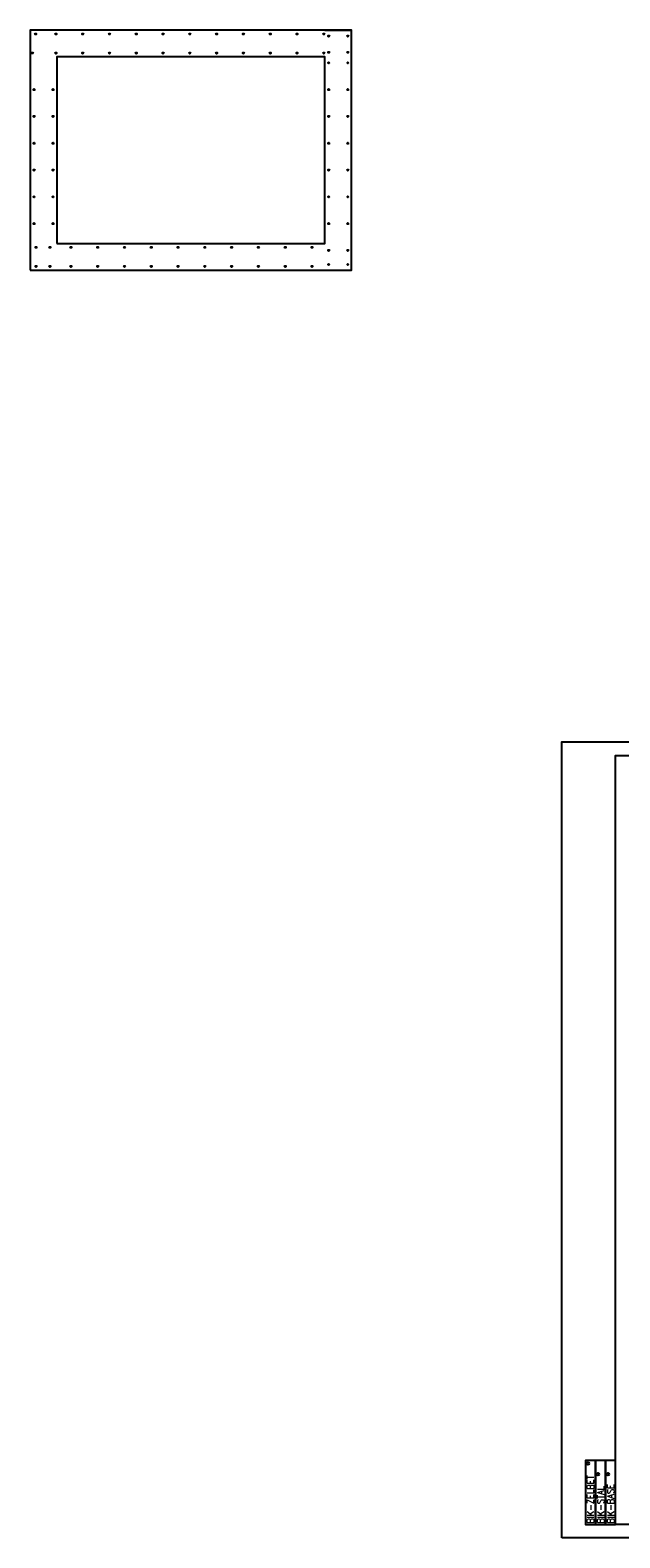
# Model space of a CAD drawing. Header units: millimetres. Extents: x 3488 to 8444, y -36 to 3900.
# Tile 2 of 12: x 4691 to 5241, y -36 to 1370. Entities that reach past the tile are written whole.
import ezdxf
from ezdxf.enums import TextEntityAlignment as Align

# ---------------------------------------------------------------- set-up
doc = ezdxf.new("R2010")
doc.units = ezdxf.units.MM
doc.header["$LTSCALE"] = 25
for name, color, linetype in [('BA_pdz', 2, 'Continuous'), ('BA_ram', 2, 'Continuous'), ('BA_txg', 3, 'Continuous'), ('BA_wig', 3, 'Continuous'), ('BD_wig', 3, 'Continuous'), ('BZ_P_prz', 4, 'Continuous')]:
    doc.layers.add(name, color=color, linetype=linetype)
doc.styles.add('BIKTC', font='bikromsw.shx', dxfattribs={"width": 0.85})
doc.styles.add('BIKTG', font='bikromsw.shx', dxfattribs={"width": 0.8})
doc.styles.add('BIKTS', font='bikromsw.shx', dxfattribs={"width": 0.8})
doc.styles.add('ROMANC', font='ROMANC.SHX', dxfattribs={"width": 0.9})

# ---------------------------------------------------------------- blocks, each defined once
blk = doc.blocks.new('PRET3')
blk.add_hatch(color=0).paths.add_polyline_path([(0.5, 0, 1), (-0.5, 0, 1)])
at = {"color": 0}
blk.add_circle((0, 0), 0.5, dxfattribs=at)
blk = doc.blocks.new('BBB')
for points in [[(2.391, 0.747), (2.391, 1.121), (0, 1.121), (0, 0.747)], [(2.391, 0.374), (2.391, 0.747), (0, 0.747), (0, 0.374)], [(2.391, 0), (2.391, 0.374), (0, 0.374), (0, 0)]]:
    blk.add_lwpolyline(points, close=True)
for centre in [(1.871, 0.65), (2.277, 1.024), (1.871, 0.277)]:
    blk.add_circle(centre, 0.0493)
at = {"style": 'ROMANC', "width": 0.9}
for s, p in [('BIK-ZELBET', (0.032, 0.798)), ('BIK-STAL', (0.032, 0.424)), ('BIK-BASE', (0.032, 0.051))]:
    blk.add_text(s, height=0.2488, dxfattribs=at).set_placement(p)
at = {"style": 'BIKTS', "width": 0.85}
for p in [(1.871, 0.65), (2.277, 1.024), (1.871, 0.277)]:
    blk.add_text('R', height=0.0573, dxfattribs=at).set_placement(p, align=Align.MIDDLE_CENTER)
blk = doc.blocks.new('biketyk')
at = {"xscale": 10, "yscale": 10, "zscale": 10, "rotation": 90}
blk.add_blockref('BBB', (0, 0), dxfattribs=at)
at = {"style": 'BIKTC', "width": 0.8}
for tag, p in [('RYSUNEK', (-8.46, 25.57)), ('KOMENTARZ', (-0.98, 25.57)), ('DATA', (-4.72, 25.57))]:
    blk.add_attdef(tag, p, '', height=2, rotation=90, dxfattribs=at)

msp = doc.modelspace()

# ---------------------------------------------------------------- linework, layer by layer
at = {"layer": 'BA_pdz', "color": 1}
msp.add_line((5186.76, 706.08), (5236.76, 706.08), dxfattribs=at)
at = {"layer": 'BA_ram', "color": 1}
msp.add_lwpolyline([(5186.76, -36.42), (5186.76, 706.08), (6236.76, 706.08), (6236.76, -36.42)], close=True, dxfattribs=at)
at = {"layer": 'BA_ram'}
msp.add_lwpolyline([(5236.76, -23.92), (5236.76, 693.58), (6224.26, 693.58), (6224.26, -23.92)], close=True, dxfattribs=at)
at = {"layer": 'BA_wig'}
msp.add_lwpolyline([(4965.64, 1370.2), (4990.64, 1370.2)], dxfattribs=at)
at = {"layer": 'BD_wig'}
for points in [[(4690.59, 1146.2), (4990.64, 1146.2), (4990.64, 1370.2), (4690.59, 1370.2)], [(4715.64, 1171.2), (4965.64, 1171.2), (4965.64, 1345.2), (4715.64, 1345.2)]]:
    msp.add_lwpolyline(points, close=True, dxfattribs=at)

# ---------------------------------------------------------------- block references
at = {"layer": 'BA_ram', "xscale": 2.5, "yscale": 2.5, "zscale": 2.5}
msp.add_blockref('biketyk', (5236.76, -23.92), dxfattribs=at)
at = {"layer": 'BZ_P_prz', "xscale": 1.2, "yscale": 1.2, "zscale": 1.2}
for p in [(4695.7, 1366.6), (4714.64, 1366.6), (4739.64, 1366.6), (4764.64, 1366.6), (4789.64, 1366.6), (4814.64, 1366.6), (4839.64, 1366.6), (4864.64, 1366.6), (4889.64, 1366.6), (4914.64, 1366.6), (4939.64, 1366.6), (4964.64, 1366.6), (4969.24, 1364.7), (4987.04, 1364.7), (4692.69, 1348.87), (4714.64, 1348.8), (4739.64, 1348.8), (4764.64, 1348.8), (4789.64, 1348.8), (4814.64, 1348.8), (4839.64, 1348.8), (4864.64, 1348.8), (4889.64, 1348.8), (4914.64, 1348.8), (4939.64, 1348.8), (4964.64, 1348.8), (4969.24, 1349.49), (4969.24, 1339.7), (4987.04, 1349.49), (4987.04, 1339.7), (4694.21, 1314.7), (4711.99, 1314.7), (4969.24, 1314.7), (4987.04, 1314.7), (4694.21, 1289.7), (4711.99, 1289.7), (4969.24, 1289.7), (4987.04, 1289.7), (4694.21, 1264.7), (4711.99, 1264.7), (4969.24, 1264.7), (4987.04, 1264.7), (4694.21, 1239.7), (4711.99, 1239.7), (4969.24, 1239.7), (4987.04, 1239.7), (4694.21, 1214.7), (4711.99, 1214.7), (4969.24, 1214.7), (4987.04, 1214.7), (4694.21, 1189.7), (4711.99, 1189.7), (4969.24, 1189.7), (4987.04, 1189.7), (4696.08, 1167.6), (4709.07, 1167.6), (4728.64, 1167.6), (4753.64, 1167.6), (4778.64, 1167.6), (4803.64, 1167.6), (4828.64, 1167.6), (4853.64, 1167.6), (4878.64, 1167.6), (4903.64, 1167.6), (4928.64, 1167.6), (4953.64, 1167.6), (4969.24, 1164.7), (4987.04, 1164.7), (4696.08, 1149.8), (4709.07, 1149.8), (4728.64, 1149.8), (4753.64, 1149.8), (4778.64, 1149.8), (4803.64, 1149.8), (4828.64, 1149.8), (4853.64, 1149.8), (4878.64, 1149.8), (4903.64, 1149.8), (4928.64, 1149.8), (4953.64, 1149.8), (4969.24, 1151.53), (4987.04, 1151.53)]:
    msp.add_blockref('PRET3', p, dxfattribs=at)

# ---------------------------------------------------------------- texts
at = {"layer": 'BA_txg', "insert": (4810.89, 880.11, 181278.37), "char_height": 100, "width": 1238.1238, "attachment_point": 1, "style": 'BIKTG', "bg_fill": 2}
msp.add_mtext('\\pxsm0.8,qc;{\\W0.6;A3}', dxfattribs=at)

doc.saveas('drawing.dxf')
